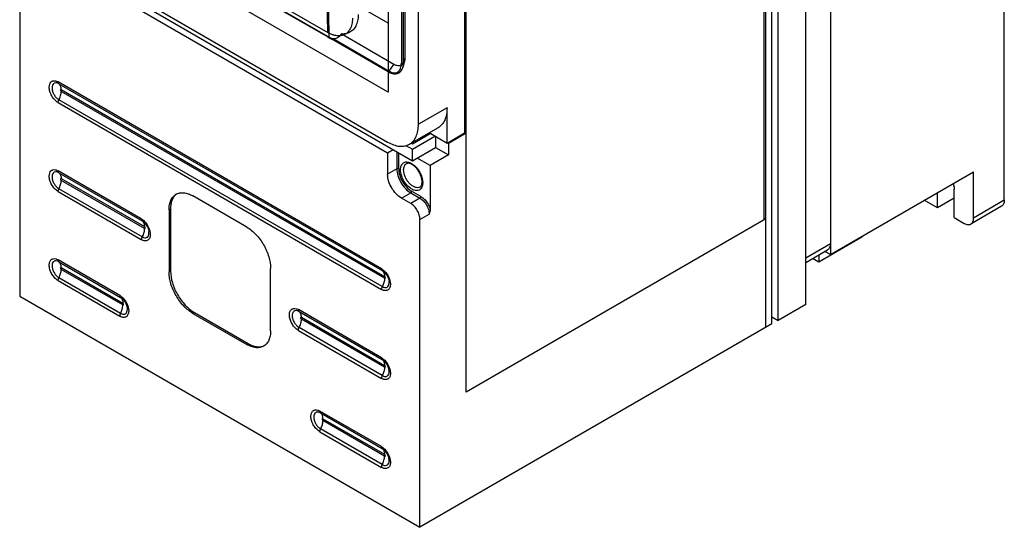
# Model space of a CAD drawing. Header units: millimetres. Extents: x 35 to 269, y 38 to 386.
# Tile 1 of 14: x 43 to 269, y 38 to 154. Entities that reach past the tile are written whole.
import ezdxf

# ---------------------------------------------------------------- set-up
doc = ezdxf.new("R2010")
doc.units = ezdxf.units.MM
doc.header["$LTSCALE"] = 27.53941
doc.layers.get('0').update_dxf_attribs({"linetype": 'CONTINUOUS'})

msp = doc.modelspace()

# ---------------------------------------------------------------- linework, layer by layer
at = {"color": 7, "linetype": 'Continuous'}
for p, q in [((268.71, 112.58), (268.71, 335.49)), ((228.76, 269.56), (228.76, 100.13)), ((223.1, 88.7), (223.1, 266.29)), ((216.74, 85.03), (216.74, 262.62)), ((213.55, 108.09), (213.55, 260.78)), ((213.91, 83.39), (213.91, 260.98)), ((215.32, 84.21), (215.32, 261.8)), ((131.01, 244.8), (131.01, 145.19)), ((127.21, 243.27), (127.21, 137.36)), ((130.23, 243.62), (130.23, 144.01)), ((130.74, 144.11), (130.74, 243.72)), ((144.75, 221.06), (144.75, 127.98)), ((145.11, 68.58), (145.11, 221.26)), ((134.15, 130.02), (134.15, 215.59)), ((127.21, 137.36), (49.16, 182.43)), ((70.21, 175.97), (113.33, 151.08)), ((113.33, 150.13), (70.21, 175.02)), ((113.39, 149.99), (70.27, 174.88)), ((70.47, 174.93), (113.59, 150.04)), ((46.85, 171.27), (132.77, 121.67)), ((49.29, 170.84), (127.07, 125.94)), ((50, 167.98), (127.07, 123.49)), ((42.57, 161.25), (42.57, 90.62)), ((113.33, 151.08), (113.16, 159.34)), ((127.21, 153.21), (115.81, 159.79)), ((114.07, 149.63), (114.27, 149.53)), ((127.12, 142.21), (114.21, 149.67)), ((127.18, 142.07), (114.27, 149.53)), ((114.55, 149.67), (127.46, 142.21)), ((128.54, 143.76), (116.44, 150.75)), ((131.01, 145.19), (130.74, 144.11)), ((127.46, 142.21), (128.54, 143.76)), ((130.95, 144.59), (130.66, 143.3)), ((125.66, 96.88), (51.41, 139.74)), ((51.59, 139.3), (125.84, 96.44)), ((52.12, 137.99), (126.37, 95.12)), ((126.37, 94.69), (52.12, 137.56)), ((51.41, 134.99), (125.66, 92.12)), ((125.84, 92.77), (51.59, 135.63)), ((140.72, 133.81), (134.15, 130.02)), ((140.72, 125.65), (140.72, 133.81)), ((138.65, 129.24), (132.07, 125.44)), ((132.77, 125.55), (136.83, 127.89)), ((132.77, 124.32), (137.89, 127.28)), ((140.72, 125.65), (136.58, 128.04)), ((138.07, 127.18), (138.07, 124.73)), ((144.75, 127.98), (140.72, 125.65)), ((145.11, 127.98), (141.08, 125.65)), ((145.11, 127.98), (144.75, 128.18)), ((131.29, 125.18), (132.77, 124.32)), ((132.51, 125.69), (132.77, 125.55)), ((132.77, 121.67), (138.07, 124.73)), ((138.07, 124.73), (141.08, 123)), ((141.08, 125.65), (140.9, 125.75)), ((141.08, 125.65), (141.08, 123)), ((127.07, 123.49), (128.35, 124.22)), ((127.07, 123.49), (127.07, 118.59)), ((129.2, 123.73), (129.2, 119.81)), ((129.62, 119.81), (129.62, 123.49)), ((132.77, 121.67), (132.77, 124.32)), ((136.83, 120.55), (133.83, 122.28)), ((141.08, 123), (136.83, 120.55)), ((136.83, 120.55), (136.83, 110.65)), ((70.51, 108.31), (51.41, 119.33)), ((51.59, 118.89), (70.68, 107.87)), ((129.2, 119.81), (127.07, 118.59)), ((228.76, 100.13), (261.64, 119.12)), ((261.64, 108.5), (261.64, 119.12)), ((52.12, 117.58), (71.21, 106.55)), ((71.21, 106.12), (52.12, 117.15)), ((51.41, 114.58), (70.51, 103.55)), ((70.68, 104.2), (51.59, 115.22)), ((94.72, 106.44), (82.35, 113.58)), ((130.26, 113.08), (132.38, 114.3)), ((132.38, 111.85), (130.26, 113.08)), ((132.38, 114.3), (134.5, 113.08)), ((134.5, 113.08), (132.38, 111.85)), ((134.71, 113.44), (132.59, 114.67)), ((253.33, 110.85), (253.33, 114.32)), ((257.22, 113.09), (253.33, 110.85)), ((257.22, 108.6), (257.22, 115.14)), ((253.33, 110.85), (250.32, 112.58)), ((268.09, 111.21), (261.01, 107.13)), ((268.71, 112.58), (261.64, 108.5)), ((76.87, 110.42), (77.22, 110.62)), ((76.87, 110.42), (76.87, 96.13)), ((77.22, 110.62), (77.22, 96.34)), ((134.5, 108.18), (136.62, 109.4)), ((257.22, 108.6), (259.52, 107.28)), ((70.91, 107.72), (70.68, 107.87)), ((70.92, 107.71), (70.91, 107.72)), ((134.5, 37.55), (134.5, 108.18)), ((213.91, 108.3), (145.11, 68.58)), ((213.91, 108.3), (213.55, 108.5)), ((72.26, 105.39), (72.26, 105.39)), ((236, 104.11), (226.1, 98.4)), ((236, 104.32), (236, 104.11)), ((228.76, 102.58), (223.1, 99.32)), ((223.1, 98.3), (228.13, 101.21)), ((226.1, 100.03), (226.1, 98.4)), ((228.76, 100.13), (227.51, 100.85)), ((65.56, 90.75), (51.41, 98.92)), ((51.59, 98.48), (65.73, 90.31)), ((226.1, 98.4), (224.68, 99.22)), ((52.12, 97.16), (66.26, 89)), ((66.26, 88.57), (52.12, 96.73)), ((77.22, 96.34), (76.87, 96.13)), ((100.2, 82.66), (100.2, 96.95)), ((126.07, 96.29), (125.84, 96.44)), ((126.07, 96.28), (126.07, 96.29)), ((51.41, 94.16), (65.56, 86)), ((65.73, 86.64), (51.59, 94.81)), ((127.41, 93.96), (127.41, 93.96)), ((42.57, 90.62), (134.5, 37.55)), ((65.97, 90.16), (65.73, 90.31)), ((65.97, 90.16), (65.97, 90.16)), ((223.1, 88.7), (216.74, 85.03)), ((67.31, 87.83), (67.31, 87.83)), ((82.35, 86.64), (82.7, 86.84)), ((82.35, 86.64), (94.72, 79.5)), ((82.7, 86.84), (95.08, 79.7)), ((125.66, 76.46), (106.57, 87.49)), ((106.75, 87.05), (125.84, 76.02)), ((107.28, 85.73), (126.37, 74.71)), ((126.37, 74.28), (107.28, 85.3)), ((215.32, 84.21), (134.5, 37.55)), ((215.32, 85.84), (216.74, 85.03)), ((106.57, 82.73), (125.66, 71.71)), ((125.84, 72.35), (106.75, 83.38)), ((95.08, 79.7), (94.72, 79.5)), ((126.07, 75.87), (125.84, 76.02)), ((126.07, 75.87), (126.07, 75.87)), ((127.41, 73.55), (127.41, 73.55)), ((125.66, 56.05), (111.52, 64.22)), ((111.69, 63.78), (125.84, 55.61)), ((112.23, 62.46), (126.37, 54.3)), ((126.37, 53.87), (112.23, 62.03)), ((111.52, 59.46), (125.66, 51.3)), ((125.84, 51.94), (111.69, 60.11)), ((126.07, 55.46), (125.84, 55.61)), ((126.07, 55.46), (126.07, 55.46)), ((127.41, 53.13), (127.41, 53.13))]:
    msp.add_line(p, q, dxfattribs=at)
for centre, radius, start, end in [((114.05, 149.92), 0.321, 300.5636, 316.0405), ((114.65, 151.5), 1.84, 258.4494, 266.7351), ((130.85, 116.56), 4.29, 7.0291, 9.2137), ((131.61, 116.63), 3.52, 0.0153, 2.4642), ((80.15, 111.9), 2.63, 124.5388, 131.0149), ((97.64, 81.6), 2.63, 288.9865, 295.4602)]:
    msp.add_arc(centre, radius, start, end, dxfattribs=at)
for points, knots in [([(113.43, 158.31), (113.44, 157.62), (113.49, 154.86), (113.55, 152.11), (113.59, 150.04)], [0, 0, 0, 0, 0.2504, 1, 1, 1, 1]), ([(118.99, 154.34), (118.99, 154.1), (118.97, 153.64), (118.87, 152.97), (118.69, 152.36), (118.44, 151.82), (118.13, 151.35), (117.76, 150.96), (117.34, 150.66), (116.86, 150.44), (116.33, 150.32), (115.77, 150.29), (115.17, 150.35), (114.56, 150.5), (113.94, 150.75), (113.53, 150.96), (113.33, 151.08)], [0, 0, 0, 0, 0.084374, 0.164094, 0.239327, 0.309984, 0.376132, 0.438882, 0.500019, 0.561516, 0.625087, 0.691631, 0.761941, 0.83652, 0.91579, 1, 1, 1, 1]), ([(120.32, 155.21), (120.32, 154.95), (120.29, 154.46), (120.19, 153.76), (120.01, 153.13), (119.77, 152.56), (119.47, 152.06), (119.1, 151.62), (118.67, 151.27), (118.18, 151), (117.64, 150.82), (117.05, 150.73), (116.65, 150.73), (116.44, 150.75)], [0, 0, 0, 0, 0.11459, 0.217942, 0.313672, 0.404424, 0.491082, 0.574539, 0.656005, 0.737419, 0.820835, 0.907867, 1, 1, 1, 1]), ([(113.33, 150.13), (113.4, 150.08), (113.55, 150), (113.76, 149.89), (113.91, 149.82), (113.98, 149.78)], [0, 0, 0, 0, 0.338689, 0.672108, 1, 1, 1, 1]), ([(113.33, 150.13), (113.33, 150.1), (113.33, 150.04), (113.39, 149.98), (113.47, 149.97), (113.51, 149.99), (113.54, 150)], [0, 0, 0, 0, 0.275449, 0.50009, 0.724706, 1, 1, 1, 1]), ([(114.07, 149.63), (113.99, 149.67), (113.84, 149.74), (113.61, 149.86), (113.46, 149.94), (113.39, 149.99)], [0, 0, 0, 0, 0.328424, 0.661781, 1, 1, 1, 1]), ([(113.54, 150), (113.55, 150.01), (113.56, 150.01), (113.57, 150.03), (113.59, 150.03), (113.59, 150.04)], [0, 0, 0, 0, 0.321456, 0.655088, 1, 1, 1, 1]), ([(113.59, 150.04), (113.67, 150), (113.82, 149.92), (114.05, 149.81), (114.21, 149.74), (114.28, 149.7)], [0, 0, 0, 0, 0.338197, 0.671522, 1, 1, 1, 1]), ([(113.98, 149.78), (114.01, 149.77), (114.06, 149.74), (114.14, 149.71), (114.18, 149.68), (114.21, 149.67)], [0, 0, 0, 0, 0.336963, 0.668838, 1, 1, 1, 1]), ([(113.99, 149.78), (113.99, 149.77), (113.99, 149.74), (114, 149.71), (114.02, 149.68), (114.03, 149.66), (114.05, 149.65), (114.06, 149.63), (114.08, 149.63), (114.1, 149.62), (114.12, 149.62), (114.16, 149.62), (114.19, 149.63), (114.21, 149.64), (114.22, 149.65)], [0, 0, 0, 0, 0.085219, 0.252172, 0.325872, 0.393599, 0.456217, 0.514696, 0.572806, 0.634285, 0.700115, 0.771264, 0.931858, 1, 1, 1, 1]), ([(114.55, 149.67), (114.52, 149.63), (114.47, 149.57), (114.38, 149.52), (114.28, 149.51), (114.22, 149.58), (114.21, 149.64), (114.21, 149.67)], [0, 0, 0, 0, 0.261553, 0.48186, 0.652398, 0.809967, 1, 1, 1, 1]), ([(114.55, 149.67), (114.71, 149.66), (115.06, 149.69), (115.57, 149.9), (116.04, 150.27), (116.31, 150.58), (116.44, 150.75)], [0, 0, 0, 0, 0.216483, 0.456949, 0.720634, 1, 1, 1, 1]), ([(131.01, 145.19), (131.01, 144.96), (130.97, 144.52), (130.73, 143.95), (130.31, 143.55), (129.76, 143.39), (129.14, 143.47), (128.74, 143.65), (128.54, 143.76)], [0, 0, 0, 0, 0.190419, 0.353952, 0.499992, 0.646033, 0.809569, 1, 1, 1, 1]), ([(127.12, 142.21), (127.38, 142.07), (127.88, 141.84), (128.66, 141.74), (129.35, 141.95), (129.87, 142.45), (130.18, 143.17), (130.23, 143.72), (130.23, 144.01)], [0, 0, 0, 0, 0.190418, 0.353949, 0.499988, 0.646029, 0.809567, 1, 1, 1, 1]), ([(127.46, 142.21), (127.73, 142.06), (128.26, 141.82), (129.08, 141.72), (129.81, 141.93), (130.36, 142.46), (130.68, 143.22), (130.74, 143.8), (130.74, 144.11)], [0, 0, 0, 0, 0.189943, 0.353618, 0.499998, 0.646378, 0.810055, 1, 1, 1, 1]), ([(129.68, 141.86), (129.84, 141.95), (130.14, 142.19), (130.48, 142.69), (130.61, 143.09), (130.66, 143.3)], [0, 0, 0, 0, 0.306076, 0.634762, 1, 1, 1, 1]), ([(130.66, 144.01), (130.63, 143.99), (130.56, 143.96), (130.45, 143.95), (130.33, 143.96), (130.26, 143.99), (130.23, 144.01)], [0, 0, 0, 0, 0.237218, 0.499999, 0.762781, 1, 1, 1, 1]), ([(130.74, 144.11), (130.74, 144.09), (130.73, 144.07), (130.7, 144.03), (130.67, 144.02), (130.66, 144.01)], [0, 0, 0, 0, 0.295897, 0.626486, 1, 1, 1, 1]), ([(127.12, 142.21), (127.12, 142.18), (127.13, 142.13), (127.18, 142.07), (127.26, 142.05), (127.31, 142.07), (127.33, 142.09)], [0, 0, 0, 0, 0.275377, 0.500003, 0.724627, 1, 1, 1, 1]), ([(127.18, 142.07), (127.47, 141.91), (128.04, 141.66), (128.93, 141.56), (129.46, 141.73), (129.68, 141.86)], [0, 0, 0, 0, 0.379808, 0.708295, 1, 1, 1, 1]), ([(127.33, 142.09), (127.35, 142.1), (127.38, 142.12), (127.42, 142.16), (127.45, 142.19), (127.46, 142.21)], [0, 0, 0, 0, 0.302499, 0.629988, 1, 1, 1, 1]), ([(49.36, 138.55), (49.36, 138.78), (49.41, 139.2), (49.66, 139.67), (49.95, 139.89), (50.29, 140.04), (50.59, 140.03), (50.77, 139.99)], [0, 0, 0, 0, 0.289559, 0.532569, 0.644925, 0.757229, 1, 1, 1, 1]), ([(51.41, 134.99), (51.12, 135.16), (50.57, 135.62), (49.92, 136.5), (49.48, 137.5), (49.36, 138.22), (49.36, 138.55)], [0, 0, 0, 0, 0.23724, 0.499999, 0.762759, 1, 1, 1, 1]), ([(51.1, 139.5), (50.94, 139.53), (50.68, 139.53), (50.39, 139.38), (50.16, 139.14), (49.99, 138.69), (50, 138.05), (50.19, 137.34), (50.53, 136.66), (51, 136.06), (51.39, 135.75), (51.59, 135.63)], [0, 0, 0, 0, 0.096199, 0.140975, 0.186695, 0.289253, 0.414132, 0.558418, 0.712278, 0.863389, 1, 1, 1, 1]), ([(50.77, 139.99), (50.83, 139.98), (51.05, 139.93), (51.26, 139.83), (51.41, 139.74)], [0, 0, 0, 0, 0.233885, 1, 1, 1, 1]), ([(51.59, 139.3), (51.55, 139.33), (51.39, 139.41), (51.22, 139.47), (51.1, 139.5)], [0, 0, 0, 0, 0.266869, 1, 1, 1, 1]), ([(51.59, 139.3), (51.53, 139.35), (51.43, 139.49), (51.41, 139.65), (51.41, 139.74)], [0, 0, 0, 0, 0.451551, 1, 1, 1, 1]), ([(52.12, 137.99), (52.12, 138.13), (52.1, 138.4), (52, 138.77), (51.83, 139.08), (51.68, 139.24), (51.59, 139.3)], [0, 0, 0, 0, 0.287515, 0.547148, 0.782001, 1, 1, 1, 1]), ([(52.12, 137.99), (52.1, 138), (52.06, 138.02), (51.98, 138.01), (51.94, 137.95), (51.93, 137.88), (51.95, 137.79), (52, 137.67), (52.07, 137.59), (52.12, 137.56)], [0, 0, 0, 0, 0.114411, 0.208017, 0.30143, 0.415996, 0.555103, 0.709048, 1, 1, 1, 1]), ([(51.59, 135.63), (51.76, 135.94), (52.01, 136.57), (52.12, 137.24), (52.12, 137.56)], [0, 0, 0, 0, 0.525392, 1, 1, 1, 1]), ([(51.41, 134.99), (51.41, 135.04), (51.43, 135.26), (51.51, 135.48), (51.59, 135.63)], [0, 0, 0, 0, 0.229599, 1, 1, 1, 1]), ([(140.72, 133.81), (140.72, 133.31), (140.65, 132.34), (140.25, 131.02), (139.6, 129.95), (138.98, 129.43), (138.65, 129.24)], [0, 0, 0, 0, 0.289776, 0.54907, 0.782226, 1, 1, 1, 1]), ([(132.07, 125.44), (132.4, 125.63), (133.02, 126.15), (133.68, 127.22), (134.07, 128.55), (134.15, 129.51), (134.15, 130.02)], [0, 0, 0, 0, 0.217774, 0.45093, 0.710224, 1, 1, 1, 1]), ([(127.07, 125.94), (127.51, 125.68), (128.39, 125.27), (129.73, 124.94), (130.99, 124.97), (131.74, 125.25), (132.07, 125.44)], [0, 0, 0, 0, 0.289775, 0.549069, 0.782225, 1, 1, 1, 1]), ([(129.62, 119.81), (129.56, 119.85), (129.41, 119.88), (129.26, 119.85), (129.2, 119.81)], [0, 0, 0, 0, 0.500001, 1, 1, 1, 1]), ([(130.04, 119.57), (130.04, 119.74), (130.07, 120.06), (130.19, 120.52), (130.4, 120.89), (130.69, 121.17), (131.04, 121.35), (131.45, 121.4), (131.89, 121.34), (132.54, 121.11), (133.33, 120.55), (134.14, 119.61), (134.76, 118.49), (135.02, 117.66), (135.08, 117.25)], [0, 0, 0, 0, 0.060901, 0.115867, 0.165483, 0.211585, 0.256861, 0.304248, 0.356087, 0.413662, 0.546058, 0.69621, 0.852061, 1, 1, 1, 1]), ([(130.75, 119.57), (130.75, 119.72), (130.78, 120.02), (130.9, 120.43), (131.1, 120.77), (131.29, 120.93), (131.39, 120.99)], [0, 0, 0, 0, 0.289593, 0.549105, 0.782239, 1, 1, 1, 1]), ([(134.96, 117.23), (134.93, 117.5), (134.8, 118.05), (134.47, 118.85), (134.01, 119.6), (133.46, 120.25), (132.86, 120.73), (132.36, 120.99), (131.99, 121.08), (131.7, 121.1), (131.5, 121.05), (131.39, 120.99)], [0, 0, 0, 0, 0.141592, 0.295036, 0.451433, 0.6017, 0.737122, 0.850002, 0.896412, 0.93616, 1, 1, 1, 1]), ([(49.36, 118.14), (49.36, 118.37), (49.41, 118.79), (49.66, 119.25), (49.95, 119.48), (50.29, 119.62), (50.59, 119.62), (50.77, 119.58)], [0, 0, 0, 0, 0.289559, 0.532569, 0.644925, 0.757229, 1, 1, 1, 1]), ([(51.41, 114.58), (51.12, 114.75), (50.57, 115.21), (49.92, 116.09), (49.48, 117.09), (49.36, 117.8), (49.36, 118.14)], [0, 0, 0, 0, 0.23724, 0.499999, 0.762759, 1, 1, 1, 1]), ([(51.1, 119.08), (50.94, 119.12), (50.68, 119.12), (50.39, 118.97), (50.16, 118.73), (49.99, 118.28), (50, 117.64), (50.19, 116.93), (50.53, 116.24), (51, 115.65), (51.39, 115.34), (51.59, 115.22)], [0, 0, 0, 0, 0.096199, 0.140975, 0.186695, 0.289253, 0.414132, 0.558418, 0.712278, 0.863389, 1, 1, 1, 1]), ([(50.77, 119.58), (50.83, 119.57), (51.05, 119.51), (51.26, 119.42), (51.41, 119.33)], [0, 0, 0, 0, 0.233885, 1, 1, 1, 1]), ([(51.59, 118.89), (51.55, 118.91), (51.39, 119), (51.22, 119.06), (51.1, 119.08)], [0, 0, 0, 0, 0.266869, 1, 1, 1, 1]), ([(51.59, 118.89), (51.53, 118.93), (51.43, 119.07), (51.41, 119.24), (51.41, 119.33)], [0, 0, 0, 0, 0.451551, 1, 1, 1, 1]), ([(51.59, 118.89), (51.68, 118.83), (51.83, 118.67), (52, 118.36), (52.1, 117.98), (52.12, 117.72), (52.12, 117.58)], [0, 0, 0, 0, 0.217999, 0.452852, 0.712485, 1, 1, 1, 1]), ([(52.12, 117.58), (52.1, 117.59), (52.06, 117.61), (51.98, 117.6), (51.94, 117.54), (51.93, 117.46), (51.95, 117.37), (52, 117.26), (52.07, 117.18), (52.12, 117.15)], [0, 0, 0, 0, 0.114411, 0.208017, 0.30143, 0.415996, 0.555103, 0.709048, 1, 1, 1, 1]), ([(130.26, 113.08), (129.8, 113.34), (128.95, 114.06), (127.95, 115.42), (127.27, 116.96), (127.07, 118.06), (127.07, 118.59)], [0, 0, 0, 0, 0.23724, 0.499999, 0.762759, 1, 1, 1, 1]), ([(129.2, 119.81), (129.2, 119.29), (129.39, 118.19), (130.07, 116.64), (131.07, 115.28), (131.93, 114.56), (132.38, 114.3)], [0, 0, 0, 0, 0.237238, 0.500001, 0.762763, 1, 1, 1, 1]), ([(129.62, 119.81), (129.62, 119.32), (129.8, 118.3), (130.44, 116.85), (131.37, 115.58), (132.17, 114.91), (132.59, 114.67)], [0, 0, 0, 0, 0.237241, 0.500001, 0.76276, 1, 1, 1, 1]), ([(130.07, 119.11), (130.07, 119.14), (130.05, 119.3), (130.04, 119.45), (130.04, 119.57)], [0, 0, 0, 0, 0.256526, 1, 1, 1, 1]), ([(134.79, 115.35), (134.67, 115.18), (134.32, 114.87), (133.61, 114.76), (132.84, 114.98), (132.06, 115.48), (131.34, 116.2), (130.73, 117.1), (130.29, 118.08), (130.12, 118.77), (130.07, 119.11)], [0, 0, 0, 0, 0.088967, 0.180424, 0.287341, 0.413785, 0.556468, 0.707921, 0.858818, 1, 1, 1, 1]), ([(130.78, 119.17), (130.77, 119.21), (130.76, 119.34), (130.75, 119.47), (130.75, 119.57)], [0, 0, 0, 0, 0.256491, 1, 1, 1, 1]), ([(134.49, 115.62), (134.35, 115.53), (133.99, 115.43), (133.41, 115.53), (132.81, 115.82), (132.23, 116.29), (131.69, 116.9), (131.25, 117.62), (130.93, 118.38), (130.81, 118.91), (130.78, 119.17)], [0, 0, 0, 0, 0.086719, 0.18463, 0.299115, 0.429644, 0.571826, 0.719113, 0.864189, 1, 1, 1, 1]), ([(51.59, 115.22), (51.76, 115.53), (52.01, 116.16), (52.12, 116.83), (52.12, 117.15)], [0, 0, 0, 0, 0.525392, 1, 1, 1, 1]), ([(134.49, 115.62), (134.58, 115.67), (134.73, 115.8), (134.87, 116.07), (135, 116.55), (135, 116.95), (134.96, 117.23)], [0, 0, 0, 0, 0.17046, 0.327268, 0.518117, 1, 1, 1, 1]), ([(135.14, 116.63), (135.14, 116.5), (135.11, 116.06), (134.98, 115.61), (134.79, 115.35)], [0, 0, 0, 0, 0.279652, 1, 1, 1, 1]), ([(135.11, 117.09), (135.11, 117.06), (135.12, 116.96), (135.13, 116.86), (135.13, 116.78)], [0, 0, 0, 0, 0.254207, 1, 1, 1, 1]), ([(256.96, 116.39), (257, 116.29), (257.14, 115.88), (257.22, 115.45), (257.22, 115.14)], [0, 0, 0, 0, 0.26621, 1, 1, 1, 1]), ([(51.41, 114.58), (51.41, 114.63), (51.43, 114.85), (51.51, 115.07), (51.59, 115.22)], [0, 0, 0, 0, 0.229599, 1, 1, 1, 1]), ([(76.87, 110.42), (76.87, 110.81), (76.93, 111.56), (77.23, 112.59), (77.74, 113.42), (78.22, 113.82), (78.47, 113.97)], [0, 0, 0, 0, 0.289776, 0.54907, 0.782226, 1, 1, 1, 1]), ([(78.42, 113.88), (78.22, 113.71), (77.87, 113.29), (77.49, 112.52), (77.27, 111.61), (77.22, 110.96), (77.22, 110.62)], [0, 0, 0, 0, 0.21874, 0.454851, 0.714605, 1, 1, 1, 1]), ([(78.47, 113.97), (78.73, 114.12), (79.32, 114.33), (80.29, 114.35), (81.33, 114.1), (82.01, 113.78), (82.35, 113.58)], [0, 0, 0, 0, 0.217775, 0.450931, 0.710225, 1, 1, 1, 1]), ([(132.38, 114.3), (132.44, 114.34), (132.54, 114.45), (132.59, 114.59), (132.59, 114.67)], [0, 0, 0, 0, 0.499998, 1, 1, 1, 1]), ([(134.71, 113.44), (134.71, 113.37), (134.66, 113.23), (134.56, 113.11), (134.5, 113.08)], [0, 0, 0, 0, 0.500002, 1, 1, 1, 1]), ([(134.5, 113.08), (134.8, 112.9), (135.37, 112.42), (135.8, 111.83), (136, 111.5)], [0, 0, 0, 0, 0.474434, 1, 1, 1, 1]), ([(134.71, 113.44), (135.04, 113.25), (135.67, 112.73), (136.15, 112.07), (136.36, 111.71)], [0, 0, 0, 0, 0.474435, 1, 1, 1, 1]), ([(134.5, 108.18), (134.5, 108.52), (134.37, 109.26), (133.91, 110.29), (133.25, 111.2), (132.68, 111.68), (132.38, 111.85)], [0, 0, 0, 0, 0.237241, 0.500001, 0.76276, 1, 1, 1, 1]), ([(136, 111.5), (136.19, 111.16), (136.49, 110.48), (136.62, 109.75), (136.62, 109.4)], [0, 0, 0, 0, 0.525566, 1, 1, 1, 1]), ([(136.36, 111.71), (136.41, 111.62), (136.59, 111.28), (136.74, 110.92), (136.83, 110.65)], [0, 0, 0, 0, 0.253456, 1, 1, 1, 1]), ([(268.71, 112.58), (268.71, 112.43), (268.68, 112.14), (268.57, 111.75), (268.37, 111.42), (268.18, 111.27), (268.09, 111.21)], [0, 0, 0, 0, 0.28954, 0.549117, 0.782255, 1, 1, 1, 1]), ([(136.83, 110.65), (136.83, 110.44), (136.77, 110.02), (136.67, 109.61), (136.62, 109.4)], [0, 0, 0, 0, 0.486346, 1, 1, 1, 1]), ([(70.51, 108.31), (70.55, 108.28), (70.74, 108.16), (70.92, 108.02), (71.05, 107.91)], [0, 0, 0, 0, 0.238796, 1, 1, 1, 1]), ([(70.51, 108.31), (70.51, 108.22), (70.53, 108.05), (70.62, 107.91), (70.68, 107.87)], [0, 0, 0, 0, 0.548449, 1, 1, 1, 1]), ([(70.68, 107.87), (70.71, 107.85), (70.82, 107.76), (70.91, 107.64), (70.97, 107.55)], [0, 0, 0, 0, 0.243842, 1, 1, 1, 1]), ([(70.91, 107.72), (71.08, 107.59), (71.42, 107.26), (71.82, 106.69), (72.12, 106.05), (72.23, 105.6), (72.26, 105.39)], [0, 0, 0, 0, 0.235422, 0.499991, 0.764567, 1, 1, 1, 1]), ([(70.97, 107.55), (71.01, 107.48), (71.17, 107.17), (71.21, 106.82), (71.21, 106.55)], [0, 0, 0, 0, 0.22617, 1, 1, 1, 1]), ([(71.05, 107.91), (71.36, 107.63), (71.91, 106.96), (72.27, 106.18), (72.4, 105.76)], [0, 0, 0, 0, 0.494954, 1, 1, 1, 1]), ([(71.21, 106.12), (71.23, 106.11), (71.28, 106.09), (71.35, 106.1), (71.39, 106.16), (71.4, 106.24), (71.39, 106.33), (71.34, 106.44), (71.27, 106.52), (71.21, 106.55)], [0, 0, 0, 0, 0.114411, 0.208016, 0.301429, 0.415996, 0.555103, 0.709047, 1, 1, 1, 1]), ([(94.72, 106.44), (95.5, 105.99), (96.97, 104.75), (98.69, 102.4), (99.87, 99.74), (100.2, 97.85), (100.2, 96.95)], [0, 0, 0, 0, 0.237228, 0.499999, 0.762771, 1, 1, 1, 1]), ([(259.52, 107.28), (259.65, 107.2), (259.91, 107.08), (260.31, 106.98), (260.69, 106.99), (260.92, 107.07), (261.01, 107.13)], [0, 0, 0, 0, 0.289539, 0.549116, 0.782254, 1, 1, 1, 1]), ([(261.01, 107.13), (261.11, 107.19), (261.3, 107.34), (261.5, 107.66), (261.61, 108.06), (261.64, 108.35), (261.64, 108.5)], [0, 0, 0, 0, 0.217745, 0.450883, 0.71046, 1, 1, 1, 1]), ([(70.68, 104.2), (70.65, 104.14), (70.56, 103.94), (70.51, 103.72), (70.51, 103.55)], [0, 0, 0, 0, 0.2674, 1, 1, 1, 1]), ([(71.21, 106.12), (71.21, 105.8), (71.1, 105.13), (70.85, 104.51), (70.68, 104.2)], [0, 0, 0, 0, 0.474618, 1, 1, 1, 1]), ([(70.68, 104.2), (70.71, 104.18), (70.82, 104.12), (70.94, 104.07), (71.03, 104.04)], [0, 0, 0, 0, 0.261406, 1, 1, 1, 1]), ([(72.49, 105.39), (72.56, 105.07), (72.6, 104.6), (72.46, 104.02), (72.29, 103.68), (72.03, 103.43), (71.58, 103.23), (71.2, 103.28), (70.96, 103.35)], [0, 0, 0, 0, 0.305037, 0.435486, 0.552088, 0.659543, 0.765332, 1, 1, 1, 1]), ([(71.03, 104.04), (71.21, 103.98), (71.48, 103.95), (71.81, 104.07), (72.08, 104.29), (72.28, 104.76), (72.28, 105.17), (72.26, 105.39)], [0, 0, 0, 0, 0.242261, 0.351308, 0.460261, 0.702074, 1, 1, 1, 1]), ([(72.4, 105.76), (72.41, 105.73), (72.45, 105.61), (72.48, 105.48), (72.49, 105.39)], [0, 0, 0, 0, 0.253997, 1, 1, 1, 1]), ([(70.96, 103.35), (70.92, 103.36), (70.77, 103.42), (70.62, 103.49), (70.51, 103.55)], [0, 0, 0, 0, 0.238758, 1, 1, 1, 1]), ([(228.76, 102.58), (228.76, 102.43), (228.73, 102.14), (228.62, 101.74), (228.42, 101.42), (228.23, 101.27), (228.13, 101.21)], [0, 0, 0, 0, 0.28954, 0.549117, 0.782255, 1, 1, 1, 1]), ([(51.41, 94.16), (51.14, 94.32), (50.63, 94.74), (50.01, 95.55), (49.56, 96.47), (49.36, 97.27), (49.35, 97.88), (49.42, 98.38), (49.63, 98.82), (49.97, 99.09), (50.39, 99.23), (50.74, 99.19), (50.96, 99.12)], [0, 0, 0, 0, 0.137367, 0.289402, 0.443537, 0.586543, 0.650721, 0.708984, 0.808434, 0.85361, 0.899019, 1, 1, 1, 1]), ([(51.24, 98.63), (51.07, 98.69), (50.8, 98.72), (50.48, 98.61), (50.21, 98.4), (50.05, 98.06), (50, 97.68), (50.01, 97.21), (50.16, 96.59), (50.51, 95.87), (50.98, 95.25), (51.38, 94.93), (51.59, 94.81)], [0, 0, 0, 0, 0.100954, 0.146379, 0.191557, 0.290977, 0.349219, 0.413373, 0.556352, 0.710449, 0.86256, 1, 1, 1, 1]), ([(50.96, 99.12), (50.99, 99.11), (51.15, 99.05), (51.3, 98.98), (51.41, 98.92)], [0, 0, 0, 0, 0.23877, 1, 1, 1, 1]), ([(51.59, 98.48), (51.56, 98.49), (51.45, 98.56), (51.33, 98.61), (51.24, 98.63)], [0, 0, 0, 0, 0.261421, 1, 1, 1, 1]), ([(51.59, 98.48), (51.53, 98.52), (51.43, 98.66), (51.41, 98.83), (51.41, 98.92)], [0, 0, 0, 0, 0.451551, 1, 1, 1, 1]), ([(52.12, 97.16), (52.12, 97.3), (52.1, 97.57), (52, 97.94), (51.83, 98.25), (51.68, 98.41), (51.59, 98.48)], [0, 0, 0, 0, 0.287546, 0.547193, 0.782038, 1, 1, 1, 1]), ([(51.59, 94.81), (51.76, 95.12), (52.01, 95.74), (52.12, 96.41), (52.12, 96.73)], [0, 0, 0, 0, 0.52539, 1, 1, 1, 1]), ([(52.12, 97.16), (52.1, 97.18), (52.06, 97.19), (51.98, 97.18), (51.94, 97.13), (51.93, 97.05), (51.95, 96.96), (52, 96.84), (52.07, 96.76), (52.12, 96.73)], [0, 0, 0, 0, 0.1144, 0.208002, 0.301419, 0.415992, 0.555102, 0.709049, 1, 1, 1, 1]), ([(82.35, 86.64), (81.57, 87.09), (80.1, 88.33), (78.38, 90.68), (77.21, 93.34), (76.87, 95.23), (76.87, 96.13)], [0, 0, 0, 0, 0.237228, 0.499999, 0.762771, 1, 1, 1, 1]), ([(77.22, 96.34), (77.22, 95.44), (77.56, 93.54), (78.73, 90.88), (80.45, 88.53), (81.93, 87.29), (82.7, 86.84)], [0, 0, 0, 0, 0.237229, 0.500001, 0.762772, 1, 1, 1, 1]), ([(125.66, 96.88), (125.71, 96.85), (125.9, 96.73), (126.08, 96.59), (126.2, 96.48)], [0, 0, 0, 0, 0.238796, 1, 1, 1, 1]), ([(125.66, 96.88), (125.66, 96.79), (125.68, 96.62), (125.78, 96.48), (125.84, 96.44)], [0, 0, 0, 0, 0.548449, 1, 1, 1, 1]), ([(125.84, 96.44), (125.87, 96.42), (125.98, 96.33), (126.07, 96.21), (126.13, 96.12)], [0, 0, 0, 0, 0.243842, 1, 1, 1, 1]), ([(126.07, 96.29), (126.24, 96.16), (126.57, 95.83), (126.97, 95.26), (127.27, 94.62), (127.38, 94.17), (127.41, 93.96)], [0, 0, 0, 0, 0.235422, 0.499991, 0.764567, 1, 1, 1, 1]), ([(126.13, 96.12), (126.17, 96.05), (126.32, 95.74), (126.37, 95.39), (126.37, 95.12)], [0, 0, 0, 0, 0.22617, 1, 1, 1, 1]), ([(126.2, 96.48), (126.52, 96.2), (127.06, 95.53), (127.43, 94.75), (127.55, 94.33)], [0, 0, 0, 0, 0.494954, 1, 1, 1, 1]), ([(126.37, 94.69), (126.39, 94.68), (126.43, 94.66), (126.5, 94.67), (126.55, 94.73), (126.56, 94.81), (126.54, 94.9), (126.49, 95.01), (126.42, 95.09), (126.37, 95.12)], [0, 0, 0, 0, 0.114411, 0.208016, 0.301429, 0.415996, 0.555103, 0.709047, 1, 1, 1, 1]), ([(51.41, 94.16), (51.41, 94.22), (51.43, 94.44), (51.51, 94.65), (51.59, 94.81)], [0, 0, 0, 0, 0.229598, 1, 1, 1, 1]), ([(125.84, 92.77), (125.81, 92.71), (125.72, 92.51), (125.66, 92.29), (125.66, 92.12)], [0, 0, 0, 0, 0.2674, 1, 1, 1, 1]), ([(126.37, 94.69), (126.37, 94.37), (126.26, 93.7), (126, 93.08), (125.84, 92.77)], [0, 0, 0, 0, 0.474618, 1, 1, 1, 1]), ([(125.84, 92.77), (125.87, 92.75), (125.98, 92.69), (126.1, 92.64), (126.19, 92.61)], [0, 0, 0, 0, 0.261406, 1, 1, 1, 1]), ([(127.65, 93.96), (127.71, 93.64), (127.75, 93.17), (127.62, 92.59), (127.44, 92.25), (127.18, 92), (126.74, 91.8), (126.35, 91.85), (126.11, 91.92)], [0, 0, 0, 0, 0.305037, 0.435486, 0.552088, 0.659543, 0.765332, 1, 1, 1, 1]), ([(126.19, 92.61), (126.36, 92.55), (126.64, 92.52), (126.96, 92.64), (127.24, 92.86), (127.44, 93.33), (127.44, 93.74), (127.41, 93.96)], [0, 0, 0, 0, 0.242261, 0.351308, 0.460261, 0.702074, 1, 1, 1, 1]), ([(127.55, 94.33), (127.56, 94.3), (127.6, 94.18), (127.63, 94.05), (127.65, 93.96)], [0, 0, 0, 0, 0.253997, 1, 1, 1, 1]), ([(65.56, 90.75), (65.6, 90.72), (65.79, 90.61), (65.97, 90.47), (66.1, 90.35)], [0, 0, 0, 0, 0.238817, 1, 1, 1, 1]), ([(65.56, 90.75), (65.56, 90.66), (65.58, 90.5), (65.67, 90.36), (65.73, 90.31)], [0, 0, 0, 0, 0.548449, 1, 1, 1, 1]), ([(126.11, 91.92), (126.08, 91.93), (125.92, 91.99), (125.77, 92.06), (125.66, 92.12)], [0, 0, 0, 0, 0.238758, 1, 1, 1, 1]), ([(65.73, 90.31), (65.76, 90.29), (65.87, 90.2), (65.96, 90.09), (66.02, 89.99)], [0, 0, 0, 0, 0.24384, 1, 1, 1, 1]), ([(65.73, 86.64), (65.9, 86.95), (66.15, 87.58), (66.26, 88.25), (66.26, 88.57)], [0, 0, 0, 0, 0.525382, 1, 1, 1, 1]), ([(67.31, 87.83), (67.28, 88.05), (67.17, 88.49), (66.87, 89.13), (66.47, 89.71), (66.14, 90.03), (65.97, 90.16)], [0, 0, 0, 0, 0.235263, 0.499627, 0.764175, 1, 1, 1, 1]), ([(66.02, 89.99), (66.06, 89.93), (66.22, 89.62), (66.26, 89.27), (66.26, 89)], [0, 0, 0, 0, 0.226179, 1, 1, 1, 1]), ([(66.1, 90.35), (66.4, 90.08), (66.93, 89.45), (67.29, 88.7), (67.42, 88.31)], [0, 0, 0, 0, 0.493819, 1, 1, 1, 1]), ([(66.26, 88.57), (66.28, 88.56), (66.33, 88.54), (66.4, 88.55), (66.44, 88.6), (66.45, 88.68), (66.44, 88.77), (66.39, 88.89), (66.32, 88.97), (66.26, 89)], [0, 0, 0, 0, 0.114224, 0.207755, 0.301305, 0.41583, 0.554858, 0.709014, 1, 1, 1, 1]), ([(67.42, 88.31), (67.43, 88.27), (67.48, 88.11), (67.52, 87.96), (67.54, 87.84)], [0, 0, 0, 0, 0.254758, 1, 1, 1, 1]), ([(65.73, 86.64), (65.7, 86.59), (65.61, 86.39), (65.56, 86.16), (65.56, 86)], [0, 0, 0, 0, 0.2674, 1, 1, 1, 1]), ([(66.2, 85.75), (66.14, 85.76), (65.92, 85.81), (65.71, 85.91), (65.56, 86)], [0, 0, 0, 0, 0.233885, 1, 1, 1, 1]), ([(65.73, 86.64), (65.77, 86.62), (65.93, 86.53), (66.1, 86.47), (66.23, 86.45)], [0, 0, 0, 0, 0.266903, 1, 1, 1, 1]), ([(67.54, 87.84), (67.61, 87.54), (67.64, 87.09), (67.53, 86.53), (67.38, 86.2), (67.16, 85.94), (66.88, 85.77), (66.54, 85.7), (66.31, 85.72), (66.2, 85.75)], [0, 0, 0, 0, 0.30667, 0.439242, 0.558292, 0.667387, 0.772646, 0.881531, 1, 1, 1, 1]), ([(66.23, 86.45), (66.39, 86.42), (66.64, 86.42), (66.93, 86.56), (67.16, 86.79), (67.33, 87.24), (67.33, 87.63), (67.31, 87.83)], [0, 0, 0, 0, 0.233134, 0.341624, 0.452267, 0.699434, 1, 1, 1, 1]), ([(106.57, 82.73), (106.3, 82.89), (105.78, 83.31), (105.16, 84.12), (104.71, 85.04), (104.52, 85.84), (104.5, 86.45), (104.57, 86.95), (104.78, 87.39), (105.13, 87.66), (105.54, 87.8), (105.89, 87.76), (106.11, 87.69)], [0, 0, 0, 0, 0.137367, 0.289402, 0.443537, 0.586543, 0.650721, 0.708984, 0.808434, 0.85361, 0.899019, 1, 1, 1, 1]), ([(106.39, 87.2), (106.23, 87.26), (105.96, 87.29), (105.63, 87.18), (105.36, 86.97), (105.2, 86.63), (105.15, 86.25), (105.16, 85.78), (105.31, 85.16), (105.66, 84.44), (106.14, 83.82), (106.54, 83.5), (106.75, 83.38)], [0, 0, 0, 0, 0.100955, 0.14638, 0.191558, 0.290977, 0.349219, 0.413372, 0.556352, 0.710449, 0.86256, 1, 1, 1, 1]), ([(106.11, 87.69), (106.15, 87.68), (106.31, 87.62), (106.46, 87.55), (106.57, 87.49)], [0, 0, 0, 0, 0.23877, 1, 1, 1, 1]), ([(106.75, 87.05), (106.72, 87.06), (106.6, 87.13), (106.48, 87.18), (106.39, 87.2)], [0, 0, 0, 0, 0.261421, 1, 1, 1, 1]), ([(106.75, 87.05), (106.69, 87.09), (106.59, 87.23), (106.57, 87.4), (106.57, 87.49)], [0, 0, 0, 0, 0.451551, 1, 1, 1, 1]), ([(107.28, 85.73), (107.28, 85.87), (107.26, 86.14), (107.16, 86.51), (106.99, 86.82), (106.83, 86.98), (106.75, 87.05)], [0, 0, 0, 0, 0.287535, 0.547177, 0.782024, 1, 1, 1, 1]), ([(106.75, 83.38), (106.91, 83.69), (107.17, 84.31), (107.28, 84.98), (107.28, 85.3)], [0, 0, 0, 0, 0.525391, 1, 1, 1, 1]), ([(107.28, 85.73), (107.25, 85.75), (107.21, 85.76), (107.14, 85.75), (107.1, 85.7), (107.08, 85.62), (107.1, 85.53), (107.15, 85.41), (107.22, 85.33), (107.28, 85.3)], [0, 0, 0, 0, 0.114405, 0.208008, 0.301423, 0.415993, 0.555102, 0.709048, 1, 1, 1, 1]), ([(100.2, 82.66), (100.2, 82.27), (100.14, 81.52), (99.84, 80.49), (99.33, 79.66), (98.85, 79.26), (98.6, 79.11)], [0, 0, 0, 0, 0.289776, 0.54907, 0.782226, 1, 1, 1, 1]), ([(106.57, 82.73), (106.57, 82.79), (106.59, 83.01), (106.66, 83.22), (106.75, 83.38)], [0, 0, 0, 0, 0.229598, 1, 1, 1, 1]), ([(98.6, 79.11), (98.34, 78.96), (97.76, 78.75), (96.78, 78.73), (95.74, 78.98), (95.06, 79.3), (94.72, 79.5)], [0, 0, 0, 0, 0.217775, 0.450931, 0.710225, 1, 1, 1, 1]), ([(95.08, 79.7), (95.37, 79.53), (95.96, 79.24), (96.86, 78.98), (97.71, 78.92), (98.25, 79.02), (98.5, 79.11)], [0, 0, 0, 0, 0.285395, 0.545149, 0.781259, 1, 1, 1, 1]), ([(125.66, 76.46), (125.71, 76.44), (125.9, 76.32), (126.08, 76.18), (126.2, 76.07)], [0, 0, 0, 0, 0.238817, 1, 1, 1, 1]), ([(125.66, 76.46), (125.66, 76.37), (125.68, 76.21), (125.78, 76.07), (125.84, 76.02)], [0, 0, 0, 0, 0.548449, 1, 1, 1, 1]), ([(125.84, 76.02), (125.87, 76), (125.98, 75.91), (126.07, 75.8), (126.13, 75.71)], [0, 0, 0, 0, 0.243844, 1, 1, 1, 1]), ([(127.41, 73.55), (127.38, 73.76), (127.27, 74.21), (126.98, 74.84), (126.57, 75.42), (126.24, 75.74), (126.07, 75.87)], [0, 0, 0, 0, 0.235263, 0.499627, 0.764175, 1, 1, 1, 1]), ([(126.13, 75.71), (126.17, 75.64), (126.32, 75.33), (126.37, 74.98), (126.37, 74.71)], [0, 0, 0, 0, 0.226177, 1, 1, 1, 1]), ([(126.2, 76.07), (126.5, 75.8), (127.03, 75.16), (127.39, 74.41), (127.52, 74.02)], [0, 0, 0, 0, 0.493819, 1, 1, 1, 1]), ([(126.37, 74.28), (126.39, 74.27), (126.43, 74.25), (126.5, 74.26), (126.55, 74.32), (126.56, 74.39), (126.54, 74.48), (126.49, 74.6), (126.42, 74.68), (126.37, 74.71)], [0, 0, 0, 0, 0.114224, 0.207756, 0.301305, 0.41583, 0.554858, 0.709014, 1, 1, 1, 1]), ([(126.37, 74.28), (126.37, 73.96), (126.26, 73.29), (126, 72.66), (125.84, 72.35)], [0, 0, 0, 0, 0.474618, 1, 1, 1, 1]), ([(127.65, 73.55), (127.71, 73.25), (127.75, 72.8), (127.64, 72.24), (127.49, 71.91), (127.27, 71.65), (126.98, 71.48), (126.65, 71.42), (126.42, 71.44), (126.3, 71.46)], [0, 0, 0, 0, 0.30667, 0.439242, 0.558292, 0.667387, 0.772646, 0.881531, 1, 1, 1, 1]), ([(126.33, 72.16), (126.49, 72.13), (126.74, 72.13), (127.03, 72.27), (127.27, 72.5), (127.44, 72.95), (127.43, 73.34), (127.41, 73.55)], [0, 0, 0, 0, 0.233134, 0.341624, 0.452267, 0.699434, 1, 1, 1, 1]), ([(127.52, 74.02), (127.54, 73.98), (127.58, 73.83), (127.62, 73.67), (127.65, 73.55)], [0, 0, 0, 0, 0.254758, 1, 1, 1, 1]), ([(125.84, 72.35), (125.81, 72.3), (125.72, 72.1), (125.66, 71.87), (125.66, 71.71)], [0, 0, 0, 0, 0.2674, 1, 1, 1, 1]), ([(126.3, 71.46), (126.25, 71.47), (126.02, 71.53), (125.81, 71.62), (125.66, 71.71)], [0, 0, 0, 0, 0.233885, 1, 1, 1, 1]), ([(125.84, 72.35), (125.88, 72.33), (126.03, 72.25), (126.2, 72.18), (126.33, 72.16)], [0, 0, 0, 0, 0.266903, 1, 1, 1, 1]), ([(111.52, 59.46), (111.25, 59.62), (110.73, 60.04), (110.11, 60.85), (109.66, 61.77), (109.47, 62.57), (109.45, 63.18), (109.52, 63.68), (109.73, 64.12), (110.08, 64.39), (110.49, 64.53), (110.84, 64.49), (111.06, 64.42)], [0, 0, 0, 0, 0.137367, 0.289402, 0.443537, 0.586543, 0.650721, 0.708984, 0.808434, 0.85361, 0.899019, 1, 1, 1, 1]), ([(111.34, 63.93), (111.18, 63.99), (110.91, 64.02), (110.58, 63.91), (110.31, 63.7), (110.15, 63.36), (110.1, 62.98), (110.11, 62.51), (110.26, 61.89), (110.61, 61.17), (111.09, 60.55), (111.49, 60.23), (111.69, 60.11)], [0, 0, 0, 0, 0.100954, 0.146379, 0.191557, 0.290977, 0.349219, 0.413373, 0.556351, 0.710448, 0.862559, 1, 1, 1, 1]), ([(111.06, 64.42), (111.1, 64.41), (111.26, 64.35), (111.41, 64.28), (111.52, 64.22)], [0, 0, 0, 0, 0.23877, 1, 1, 1, 1]), ([(111.69, 63.78), (111.67, 63.79), (111.55, 63.86), (111.43, 63.91), (111.34, 63.93)], [0, 0, 0, 0, 0.261421, 1, 1, 1, 1]), ([(111.69, 63.78), (111.64, 63.82), (111.54, 63.96), (111.52, 64.13), (111.52, 64.22)], [0, 0, 0, 0, 0.451551, 1, 1, 1, 1]), ([(112.23, 62.46), (112.23, 62.6), (112.21, 62.87), (112.11, 63.24), (111.94, 63.55), (111.78, 63.71), (111.69, 63.78)], [0, 0, 0, 0, 0.287546, 0.547193, 0.782038, 1, 1, 1, 1]), ([(111.69, 60.11), (111.86, 60.42), (112.12, 61.04), (112.23, 61.71), (112.23, 62.03)], [0, 0, 0, 0, 0.525387, 1, 1, 1, 1]), ([(112.23, 62.46), (112.2, 62.48), (112.16, 62.49), (112.09, 62.48), (112.04, 62.43), (112.03, 62.35), (112.05, 62.26), (112.1, 62.14), (112.17, 62.06), (112.23, 62.03)], [0, 0, 0, 0, 0.1144, 0.208001, 0.301419, 0.415994, 0.555107, 0.709054, 1, 1, 1, 1]), ([(111.52, 59.46), (111.52, 59.51), (111.54, 59.74), (111.61, 59.95), (111.69, 60.11)], [0, 0, 0, 0, 0.229598, 1, 1, 1, 1]), ([(125.66, 56.05), (125.66, 55.96), (125.68, 55.8), (125.78, 55.66), (125.84, 55.61)], [0, 0, 0, 0, 0.548449, 1, 1, 1, 1]), ([(125.66, 56.05), (125.71, 56.02), (125.9, 55.91), (126.08, 55.77), (126.2, 55.65)], [0, 0, 0, 0, 0.238817, 1, 1, 1, 1]), ([(125.84, 55.61), (125.87, 55.59), (125.98, 55.5), (126.07, 55.39), (126.13, 55.29)], [0, 0, 0, 0, 0.24384, 1, 1, 1, 1]), ([(127.41, 53.13), (127.38, 53.35), (127.27, 53.79), (126.98, 54.43), (126.57, 55), (126.24, 55.33), (126.07, 55.46)], [0, 0, 0, 0, 0.235263, 0.499627, 0.764175, 1, 1, 1, 1]), ([(126.13, 55.29), (126.17, 55.23), (126.32, 54.92), (126.37, 54.56), (126.37, 54.3)], [0, 0, 0, 0, 0.226179, 1, 1, 1, 1]), ([(126.2, 55.65), (126.5, 55.38), (127.03, 54.75), (127.39, 54), (127.52, 53.61)], [0, 0, 0, 0, 0.493819, 1, 1, 1, 1]), ([(126.37, 53.87), (126.39, 53.85), (126.43, 53.84), (126.5, 53.85), (126.55, 53.9), (126.56, 53.98), (126.54, 54.07), (126.49, 54.19), (126.42, 54.27), (126.37, 54.3)], [0, 0, 0, 0, 0.114224, 0.207755, 0.301305, 0.41583, 0.554858, 0.709014, 1, 1, 1, 1]), ([(125.84, 51.94), (126, 52.25), (126.26, 52.88), (126.37, 53.55), (126.37, 53.87)], [0, 0, 0, 0, 0.525382, 1, 1, 1, 1]), ([(127.65, 53.14), (127.71, 52.83), (127.75, 52.39), (127.64, 51.83), (127.49, 51.5), (127.27, 51.24), (126.98, 51.07), (126.65, 51), (126.42, 51.02), (126.3, 51.05)], [0, 0, 0, 0, 0.30667, 0.439242, 0.558292, 0.667387, 0.772646, 0.881531, 1, 1, 1, 1]), ([(126.33, 51.75), (126.49, 51.71), (126.74, 51.72), (127.03, 51.86), (127.27, 52.09), (127.44, 52.54), (127.43, 52.93), (127.41, 53.13)], [0, 0, 0, 0, 0.233134, 0.341624, 0.452267, 0.699434, 1, 1, 1, 1]), ([(127.52, 53.61), (127.54, 53.57), (127.58, 53.41), (127.62, 53.26), (127.65, 53.14)], [0, 0, 0, 0, 0.254758, 1, 1, 1, 1]), ([(125.84, 51.94), (125.81, 51.89), (125.72, 51.69), (125.66, 51.46), (125.66, 51.3)], [0, 0, 0, 0, 0.2674, 1, 1, 1, 1]), ([(126.3, 51.05), (126.25, 51.06), (126.02, 51.11), (125.81, 51.21), (125.66, 51.3)], [0, 0, 0, 0, 0.233885, 1, 1, 1, 1]), ([(125.84, 51.94), (125.88, 51.92), (126.03, 51.83), (126.2, 51.77), (126.33, 51.75)], [0, 0, 0, 0, 0.266903, 1, 1, 1, 1])]:
    msp.add_open_spline(points, degree=3, knots=knots, dxfattribs=at)

doc.saveas('drawing.dxf')
